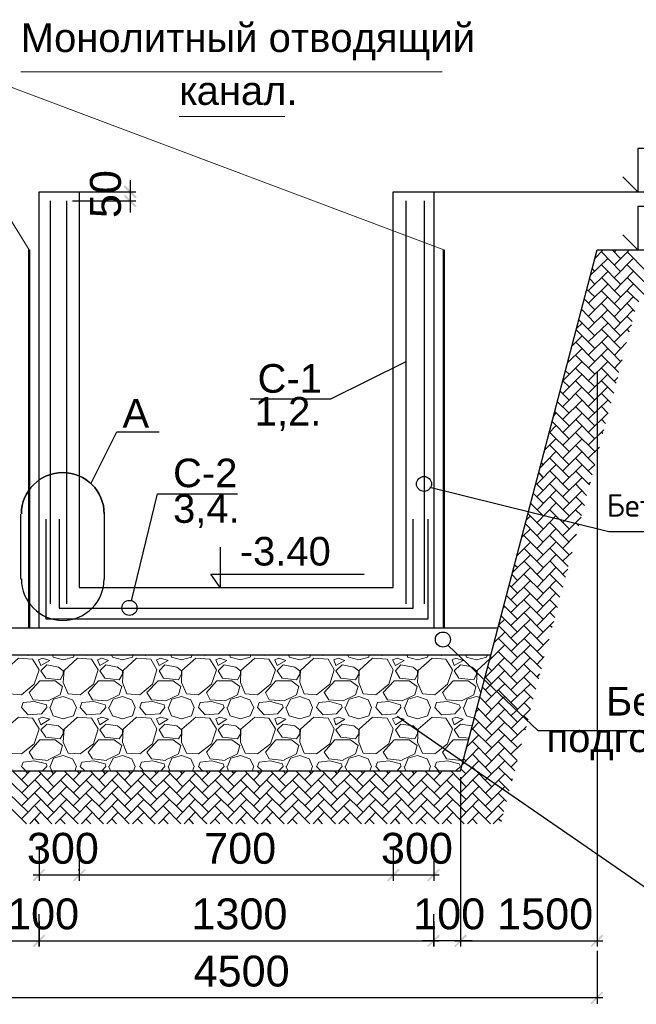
# Model space of a CAD drawing. Header units: millimetres. Extents: x -2765404 to 11272, y -239948 to 1313256.
# Tile 63 of 85: x -113287 to -107982, y -73864 to -65392. Entities that reach past the tile are written whole.
import ezdxf

# ---------------------------------------------------------------- set-up
doc = ezdxf.new("R2010")
doc.units = ezdxf.units.MM
doc.layers.add('PDF _.', color=7, linetype='Continuous', true_color=0x259400)
for name, color, linetype in [('PDF _0', 7, 'Continuous'), ('PDF _PDF _0', 7, 'Continuous'), ('PDF _SHTAMP', 7, 'Continuous'), ('PDF _все', 7, 'Continuous'), ('PDF _Текст', 7, 'Continuous'), ('PDF _Элемент модели - Зона_Ном_пера__41', 7, 'Continuous')]:
    doc.layers.add(name, color=color, linetype=linetype)
doc.styles.add('PDF Arial', font='arial.ttf')
doc.styles.add('PDF ISOCPEUR', font='isocpeur.ttf')

msp = doc.modelspace()

# ---------------------------------------------------------------- linework, layer by layer
at = {"layer": 'PDF _.', "color": 7, "lineweight": 18}
for points in [[(-113415.9, -70990.8), (-113420.7, -71096), (-113377.7, -71191.6), (-113272.5, -71201.1), (-113162.5, -71110.3), (-113119.5, -70986), (-113176.9, -70895.2), (-113296.4, -70885.6)], [(-113090.8, -70885.6), (-113124.3, -70899.9), (-113105.2, -70947.8), (-113028.7, -70904.7)], [(-112904.4, -70990.8), (-112913.9, -71096), (-112870.9, -71191.6), (-112765.7, -71201.1), (-112651, -71110.3), (-112612.7, -70986), (-112670.1, -70895.2), (-112789.6, -70885.6)], [(-112579.3, -70885.6), (-112617.5, -70899.9), (-112598.4, -70947.8), (-112521.9, -70904.7)], [(-112397.6, -70990.8), (-112402.4, -71096), (-112364.1, -71191.6), (-112254.2, -71201.1), (-112144.2, -71110.3), (-112106, -70986), (-112158.6, -70895.2), (-112282.9, -70885.6)], [(-112072.5, -70885.6), (-112110.7, -70899.9), (-112086.8, -70947.8), (-112010.3, -70904.7)], [(-111890.8, -70990.8), (-111895.6, -71096), (-111852.6, -71191.6), (-111747.4, -71201.1), (-111637.4, -71110.3), (-111594.4, -70986), (-111651.8, -70895.2), (-111771.3, -70885.6)], [(-111565.7, -70885.6), (-111599.2, -70899.9), (-111580.1, -70947.8), (-111503.6, -70904.7)], [(-111384.1, -70990.8), (-111388.8, -71096), (-111345.8, -71191.6), (-111240.6, -71201.1), (-111130.7, -71110.3), (-111087.6, -70986), (-111145, -70895.2), (-111264.5, -70885.6)], [(-111059, -70885.6), (-111092.4, -70899.9), (-111073.3, -70947.8), (-110996.8, -70904.7)], [(-110872.5, -70990.8), (-110877.3, -71096), (-110839, -71191.6), (-110733.9, -71201.1), (-110619.1, -71110.3), (-110580.9, -70986), (-110633.5, -70895.2), (-110757.8, -70885.6)], [(-110547.4, -70885.6), (-110585.6, -70899.9), (-110566.5, -70947.8), (-110490, -70904.7)], [(-110365.7, -70990.8), (-110370.5, -71096), (-110332.3, -71191.6), (-110222.3, -71201.1), (-110112.3, -71110.3), (-110074.1, -70986), (-110126.7, -70895.2), (-110251, -70885.6)], [(-110040.6, -70885.6), (-110078.9, -70899.9), (-110055, -70947.8), (-109978.5, -70904.7)], [(-109859, -70990.8), (-109863.7, -71096), (-109820.7, -71191.6), (-109715.5, -71201.1), (-109605.6, -71110.3), (-109562.5, -70986), (-109619.9, -70895.2), (-109739.4, -70885.6)], [(-109533.9, -70885.6), (-109567.3, -70899.9), (-109548.2, -70947.8), (-109471.7, -70904.7)], [(-112913.9, -70995.6), (-112952.2, -70962.1), (-113052.6, -70943), (-113105.2, -70995.6), (-113062.1, -71057.7), (-112937.8, -71072.1), (-112913.9, -71024.3)], [(-112402.4, -70995.6), (-112445.4, -70962.1), (-112545.8, -70943), (-112598.4, -70995.6), (-112555.4, -71057.7), (-112431.1, -71072.1), (-112402.4, -71024.3)], [(-111895.6, -70995.6), (-111933.9, -70962.1), (-112039, -70943), (-112086.8, -70995.6), (-112048.6, -71057.7), (-111919.5, -71072.1), (-111895.6, -71024.3)], [(-111388.8, -70995.6), (-111427.1, -70962.1), (-111527.5, -70943), (-111580.1, -70995.6), (-111541.8, -71057.7), (-111412.7, -71072.1), (-111388.8, -71024.3)], [(-110877.3, -70995.6), (-110920.3, -70962.1), (-111020.7, -70943), (-111073.3, -70995.6), (-111030.3, -71057.7), (-110906, -71072.1), (-110877.3, -71024.3)], [(-110370.5, -70995.6), (-110413.5, -70962.1), (-110513.9, -70943), (-110566.5, -70995.6), (-110523.5, -71057.7), (-110399.2, -71072.1), (-110370.5, -71024.3)], [(-109863.7, -70995.6), (-109902, -70962.1), (-110007.2, -70943), (-110055, -70995.6), (-110016.7, -71057.7), (-109887.6, -71072.1), (-109863.7, -71024.3)], [(-109357, -70995.6), (-109395.2, -70962.1), (-109409.6, -70957.3), (-109495.6, -70943), (-109548.2, -70995.6), (-109510, -71057.7), (-109380.9, -71072.1), (-109357, -71024.3), (-109357, -71009.9)], [(-113172.1, -71244.2), (-113205.6, -71182), (-113114.7, -71081.6), (-112980.9, -71081.6), (-112918.7, -71129.4), (-112937.8, -71201.1), (-113043, -71253.7)], [(-112660.5, -71244.2), (-112698.8, -71182), (-112608, -71081.6), (-112474.1, -71081.6), (-112407.2, -71129.4), (-112431.1, -71201.1), (-112536.2, -71253.7)], [(-112153.8, -71244.2), (-112192, -71182), (-112096.4, -71081.6), (-111967.3, -71081.6), (-111900.4, -71129.4), (-111919.5, -71201.1), (-112029.5, -71253.7)], [(-111647, -71244.2), (-111680.5, -71182), (-111589.6, -71081.6), (-111460.5, -71081.6), (-111393.6, -71129.4), (-111412.7, -71201.1), (-111517.9, -71253.7)], [(-111140.2, -71244.2), (-111173.7, -71182), (-111082.9, -71081.6), (-110949, -71081.6), (-110886.8, -71129.4), (-110906, -71201.1), (-111011.1, -71253.7)], [(-110628.7, -71244.2), (-110666.9, -71182), (-110576.1, -71081.6), (-110442.2, -71081.6), (-110375.3, -71129.4), (-110399.2, -71201.1), (-110504.4, -71253.7)], [(-110121.9, -71244.2), (-110160.1, -71182), (-110064.5, -71081.6), (-109935.4, -71081.6), (-109868.5, -71129.4), (-109887.6, -71201.1), (-109997.6, -71253.7)], [(-109615.1, -71244.2), (-109648.6, -71182), (-109557.8, -71081.6), (-109428.7, -71081.6), (-109361.7, -71129.4), (-109380.9, -71201.1), (-109486, -71253.7)], [(-113258.2, -71268.1), (-113162.5, -71258.5), (-113057.4, -71287.2), (-113052.6, -71311.1), (-113100.4, -71363.7), (-113215.1, -71373.3), (-113272.5, -71311.1)], [(-112751.4, -71268.1), (-112651, -71258.5), (-112550.6, -71287.2), (-112545.8, -71311.1), (-112593.6, -71363.7), (-112708.4, -71373.3), (-112765.7, -71311.1)], [(-112239.8, -71268.1), (-112144.2, -71258.5), (-112043.8, -71287.2), (-112039, -71311.1), (-112082.1, -71363.7), (-112201.6, -71373.3), (-112254.2, -71311.1)], [(-111733.1, -71268.1), (-111637.4, -71258.5), (-111537, -71287.2), (-111527.5, -71311.1), (-111575.3, -71363.7), (-111690, -71373.3), (-111747.4, -71311.1)], [(-111226.3, -71268.1), (-111130.7, -71258.5), (-111025.5, -71287.2), (-111020.7, -71311.1), (-111068.5, -71363.7), (-111183.3, -71373.3), (-111240.6, -71311.1)], [(-110714.7, -71268.1), (-110619.1, -71258.5), (-110518.7, -71287.2), (-110513.9, -71311.1), (-110561.7, -71363.7), (-110676.5, -71373.3), (-110733.9, -71311.1)], [(-110208, -71268.1), (-110112.3, -71258.5), (-110011.9, -71287.2), (-110007.2, -71311.1), (-110050.2, -71363.7), (-110169.7, -71373.3), (-110222.3, -71311.1)], [(-109701.2, -71268.1), (-109605.6, -71258.5), (-109505.2, -71287.2), (-109495.6, -71311.1), (-109543.4, -71363.7), (-109658.2, -71373.3), (-109715.5, -71311.1)], [(-113090.8, -71392.4), (-113124.3, -71406.7), (-113105.2, -71459.3), (-113028.7, -71411.5)], [(-112904.4, -71497.6), (-112913.9, -71607.5), (-112870.9, -71703.1), (-112765.7, -71707.9), (-112651, -71621.9), (-112612.7, -71492.8), (-112670.1, -71401.9), (-112789.6, -71392.4)], [(-112579.3, -71392.4), (-112617.5, -71406.7), (-112598.4, -71459.3), (-112521.9, -71411.5)], [(-112397.6, -71497.6), (-112402.4, -71607.5), (-112364.1, -71703.1), (-112254.2, -71707.9), (-112144.2, -71621.9), (-112106, -71492.8), (-112158.6, -71401.9), (-112282.9, -71392.4)], [(-112072.5, -71392.4), (-112110.7, -71406.7), (-112086.8, -71459.3), (-112010.3, -71411.5)], [(-111890.8, -71497.6), (-111895.6, -71607.5), (-111852.6, -71703.1), (-111747.4, -71707.9), (-111637.4, -71621.9), (-111594.4, -71492.8), (-111651.8, -71401.9), (-111771.3, -71392.4)], [(-111565.7, -71392.4), (-111599.2, -71406.7), (-111580.1, -71459.3), (-111503.6, -71411.5)], [(-111384.1, -71497.6), (-111388.8, -71607.5), (-111345.8, -71703.1), (-111240.6, -71707.9), (-111130.7, -71621.9), (-111087.6, -71492.8), (-111145, -71401.9), (-111264.5, -71392.4)], [(-111059, -71392.4), (-111092.4, -71406.7), (-111073.3, -71459.3), (-110996.8, -71411.5)], [(-110872.5, -71497.6), (-110877.3, -71607.5), (-110839, -71703.1), (-110733.9, -71707.9), (-110619.1, -71621.9), (-110580.9, -71492.8), (-110633.5, -71401.9), (-110757.8, -71392.4)], [(-110547.4, -71392.4), (-110585.6, -71406.7), (-110566.5, -71459.3), (-110490, -71411.5)], [(-110365.7, -71497.6), (-110370.5, -71607.5), (-110332.3, -71703.1), (-110222.3, -71707.9), (-110112.3, -71621.9), (-110074.1, -71492.8), (-110126.7, -71401.9), (-110251, -71392.4)], [(-110040.6, -71392.4), (-110078.9, -71406.7), (-110055, -71459.3), (-109978.5, -71411.5)], [(-109859, -71497.6), (-109863.7, -71607.5), (-109820.7, -71703.1), (-109715.5, -71707.9), (-109605.6, -71621.9), (-109562.5, -71492.8), (-109619.9, -71401.9), (-109739.4, -71392.4)], [(-109533.9, -71392.4), (-109567.3, -71406.7), (-109548.2, -71459.3), (-109471.7, -71411.5)], [(-112913.9, -71502.3), (-112952.2, -71468.9), (-113052.6, -71454.5), (-113105.2, -71502.3), (-113062.1, -71564.5), (-112937.8, -71578.8), (-112913.9, -71535.8)], [(-112402.4, -71502.3), (-112445.4, -71468.9), (-112545.8, -71454.5), (-112598.4, -71502.3), (-112555.4, -71564.5), (-112431.1, -71578.8), (-112402.4, -71535.8)], [(-111895.6, -71502.3), (-111933.9, -71468.9), (-112039, -71454.5), (-112086.8, -71502.3), (-112048.6, -71564.5), (-111919.5, -71578.8), (-111895.6, -71535.8)], [(-111388.8, -71502.3), (-111427.1, -71468.9), (-111527.5, -71454.5), (-111580.1, -71502.3), (-111541.8, -71564.5), (-111412.7, -71578.8), (-111388.8, -71535.8)], [(-110877.3, -71502.3), (-110920.3, -71468.9), (-111020.7, -71454.5), (-111073.3, -71502.3), (-111030.3, -71564.5), (-110906, -71578.8), (-110877.3, -71535.8)], [(-110370.5, -71502.3), (-110413.5, -71468.9), (-110513.9, -71454.5), (-110566.5, -71502.3), (-110523.5, -71564.5), (-110399.2, -71578.8), (-110370.5, -71535.8)], [(-109863.7, -71502.3), (-109902, -71468.9), (-110007.2, -71454.5), (-110055, -71502.3), (-110016.7, -71564.5), (-109887.6, -71578.8), (-109863.7, -71535.8)]]:
    msp.add_lwpolyline(points, close=True, dxfattribs=at)
for points in [[(-113153, -70856.9), (-113215.1, -70861.7), (-113219.9, -70856.9)], [(-113004.8, -70856.9), (-113000, -70876), (-112913.9, -70899.9), (-112823.1, -70876), (-112818.3, -70856.9)], [(-112646.2, -70856.9), (-112708.4, -70861.7), (-112713.1, -70856.9)], [(-112498, -70856.9), (-112488.4, -70876), (-112402.4, -70899.9), (-112316.3, -70876), (-112311.5, -70856.9)], [(-112134.7, -70856.9), (-112201.6, -70861.7), (-112206.4, -70856.9)], [(-111986.4, -70856.9), (-111981.7, -70876), (-111895.6, -70899.9), (-111809.6, -70876), (-111804.8, -70856.9)], [(-111627.9, -70856.9), (-111690, -70861.7), (-111699.6, -70856.9)], [(-111479.7, -70856.9), (-111474.9, -70876), (-111388.8, -70899.9), (-111302.8, -70876), (-111298, -70856.9)], [(-111121.1, -70856.9), (-111183.3, -70861.7), (-111188, -70856.9)], [(-110972.9, -70856.9), (-110968.1, -70876), (-110877.3, -70899.9), (-110791.2, -70876), (-110786.4, -70856.9)], [(-110614.3, -70856.9), (-110676.5, -70861.7), (-110681.3, -70856.9)], [(-110466.1, -70856.9), (-110456.6, -70876), (-110370.5, -70899.9), (-110284.5, -70876), (-110279.7, -70856.9)], [(-110102.8, -70856.9), (-110169.7, -70861.7), (-110174.5, -70856.9)], [(-109954.6, -70856.9), (-109949.8, -70876), (-109863.7, -70899.9), (-109777.7, -70876), (-109772.9, -70856.9)], [(-109596, -70856.9), (-109658.2, -70861.7), (-109667.7, -70856.9)], [(-109447.8, -70856.9), (-109443, -70876), (-109357, -70899.9), (-109270.9, -70876), (-109261.3, -70856.9)], [(-109242.2, -70890.4), (-109352.2, -70990.8), (-109352.2, -71014.7), (-109357, -71096), (-109318.7, -71186.8)], [(-113023.9, -71311.1), (-112995.2, -71239.4), (-112913.9, -71215.5), (-112832.7, -71244.2), (-112799.2, -71311.1), (-112823.1, -71382.8), (-112913.9, -71406.7), (-113000, -71382.8), (-113028.7, -71311.1)], [(-112517.1, -71311.1), (-112483.7, -71239.4), (-112402.4, -71215.5), (-112321.1, -71244.2), (-112292.4, -71311.1), (-112316.3, -71382.8), (-112402.4, -71406.7), (-112488.4, -71382.8), (-112521.9, -71311.1)], [(-112005.6, -71311.1), (-111976.9, -71239.4), (-111895.6, -71215.5), (-111814.3, -71244.2), (-111785.6, -71311.1), (-111809.6, -71382.8), (-111895.6, -71406.7), (-111981.7, -71382.8), (-112010.3, -71311.1)], [(-111498.8, -71311.1), (-111470.1, -71239.4), (-111388.8, -71215.5), (-111307.6, -71244.2), (-111274.1, -71311.1), (-111302.8, -71382.8), (-111388.8, -71406.7), (-111474.9, -71382.8), (-111503.6, -71311.1)], [(-110992, -71311.1), (-110958.6, -71239.4), (-110877.3, -71215.5), (-110796, -71244.2), (-110767.3, -71311.1), (-110791.2, -71382.8), (-110877.3, -71406.7), (-110968.1, -71382.8), (-110996.8, -71311.1)], [(-110485.2, -71311.1), (-110451.8, -71239.4), (-110370.5, -71215.5), (-110289.2, -71244.2), (-110260.5, -71311.1), (-110284.5, -71382.8), (-110370.5, -71406.7), (-110456.6, -71382.8), (-110490, -71311.1)], [(-109973.7, -71311.1), (-109945, -71239.4), (-109863.7, -71215.5), (-109782.5, -71244.2), (-109753.8, -71311.1), (-109777.7, -71382.8), (-109863.7, -71406.7), (-109949.8, -71382.8), (-109978.5, -71311.1)], [(-109466.9, -71311.1), (-109438.2, -71239.4), (-109357, -71215.5), (-109328.3, -71225)], [(-109471.7, -71311.1), (-109443, -71382.8), (-109376.1, -71401.9)], [(-113415.9, -71617.1), (-113377.7, -71703.1), (-113272.5, -71707.9), (-113162.5, -71621.9), (-113119.5, -71492.8), (-113176.9, -71401.9), (-113296.4, -71392.4), (-113415.9, -71497.6), (-113420.7, -71598)], [(-109395.2, -71468.9), (-109495.6, -71454.5), (-109548.2, -71502.3), (-109510, -71564.5), (-109419.1, -71574.1)], [(-109395.2, -71468.9), (-109395.2, -71468.9)], [(-113043, -71765.3), (-113172.1, -71750.9), (-113205.6, -71693.6), (-113114.7, -71588.4), (-112980.9, -71588.4), (-112918.7, -71636.2), (-112937.8, -71707.9), (-113043, -71760.5)], [(-112536.2, -71765.3), (-112660.5, -71750.9), (-112698.8, -71693.6), (-112608, -71588.4), (-112474.1, -71588.4), (-112407.2, -71636.2), (-112431.1, -71707.9), (-112536.2, -71760.5)], [(-112029.5, -71765.3), (-112153.8, -71750.9), (-112192, -71693.6), (-112096.4, -71588.4), (-111967.3, -71588.4), (-111900.4, -71636.2), (-111919.5, -71707.9), (-112029.5, -71760.5)], [(-111517.9, -71765.3), (-111647, -71750.9), (-111680.5, -71693.6), (-111589.6, -71588.4), (-111460.5, -71588.4), (-111393.6, -71636.2), (-111412.7, -71707.9), (-111517.9, -71760.5)], [(-111011.1, -71765.3), (-111140.2, -71750.9), (-111173.7, -71693.6), (-111082.9, -71588.4), (-110949, -71588.4), (-110886.8, -71636.2), (-110906, -71707.9), (-111011.1, -71760.5)], [(-110504.4, -71765.3), (-110628.7, -71750.9), (-110666.9, -71693.6), (-110576.1, -71588.4), (-110442.2, -71588.4), (-110375.3, -71636.2), (-110399.2, -71707.9), (-110504.4, -71760.5)], [(-109997.6, -71765.3), (-110121.9, -71750.9), (-110160.1, -71693.6), (-110064.5, -71588.4), (-109935.4, -71588.4), (-109868.5, -71636.2), (-109887.6, -71707.9), (-109997.6, -71760.5)], [(-109486, -71765.3), (-109615.1, -71750.9), (-109648.6, -71693.6), (-109557.8, -71588.4), (-109428.7, -71588.4), (-109423.9, -71593.2)], [(-112813.5, -71856.1), (-112799.2, -71817.9), (-112832.7, -71750.9), (-112913.9, -71722.3), (-112995.2, -71746.2), (-113023.9, -71817.9)], [(-112306.8, -71856.1), (-112292.4, -71817.9), (-112321.1, -71750.9), (-112402.4, -71722.3), (-112483.7, -71746.2), (-112517.1, -71817.9)], [(-111800, -71856.1), (-111785.6, -71817.9), (-111814.3, -71750.9), (-111895.6, -71722.3), (-111976.9, -71746.2), (-112005.6, -71817.9)], [(-111288.4, -71856.1), (-111274.1, -71817.9), (-111307.6, -71750.9), (-111388.8, -71722.3), (-111470.1, -71746.2), (-111498.8, -71817.9)], [(-110781.7, -71856.1), (-110767.3, -71817.9), (-110796, -71750.9), (-110877.3, -71722.3), (-110958.6, -71746.2), (-110992, -71817.9)], [(-110274.9, -71856.1), (-110260.5, -71817.9), (-110289.2, -71750.9), (-110370.5, -71722.3), (-110451.8, -71746.2), (-110485.2, -71817.9)], [(-109768.1, -71856.1), (-109753.8, -71817.9), (-109782.5, -71750.9), (-109863.7, -71722.3), (-109945, -71746.2), (-109973.7, -71817.9)], [(-109466.9, -71750.9), (-109486, -71760.5)], [(-113234.3, -71856.1), (-113272.5, -71817.9), (-113258.2, -71779.6), (-113162.5, -71770.1), (-113057.4, -71794), (-113052.6, -71817.9), (-113090.8, -71856.1)], [(-113028.7, -71817.9), (-113009.6, -71856.1)], [(-112727.5, -71856.1), (-112765.7, -71817.9), (-112751.4, -71779.6), (-112651, -71770.1), (-112550.6, -71794), (-112545.8, -71817.9), (-112579.3, -71856.1)], [(-112521.9, -71817.9), (-112502.8, -71856.1)], [(-112220.7, -71856.1), (-112254.2, -71817.9), (-112239.8, -71779.6), (-112144.2, -71770.1), (-112043.8, -71794), (-112039, -71817.9), (-112072.5, -71856.1)], [(-112010.3, -71817.9), (-111996, -71856.1)], [(-111713.9, -71856.1), (-111747.4, -71817.9), (-111733.1, -71779.6), (-111637.4, -71770.1), (-111537, -71794), (-111527.5, -71817.9), (-111565.7, -71856.1)], [(-111503.6, -71817.9), (-111489.2, -71856.1)], [(-111202.4, -71856.1), (-111240.6, -71817.9), (-111226.3, -71779.6), (-111130.7, -71770.1), (-111025.5, -71794), (-111020.7, -71817.9), (-111059, -71856.1)], [(-110996.8, -71817.9), (-110977.7, -71856.1)], [(-110695.6, -71856.1), (-110733.9, -71817.9), (-110714.7, -71779.6), (-110619.1, -71770.1), (-110518.7, -71794), (-110513.9, -71817.9), (-110547.4, -71856.1)], [(-110490, -71817.9), (-110470.9, -71856.1)], [(-110188.8, -71856.1), (-110222.3, -71817.9), (-110208, -71779.6), (-110112.3, -71770.1), (-110011.9, -71794), (-110007.2, -71817.9), (-110040.6, -71856.1)], [(-109978.5, -71817.9), (-109964.1, -71856.1)], [(-109682.1, -71856.1), (-109715.5, -71817.9), (-109701.2, -71779.6), (-109605.6, -71770.1), (-109505.2, -71794), (-109495.6, -71817.9), (-109533.9, -71856.1)]]:
    msp.add_lwpolyline(points, dxfattribs=at)
at = {"layer": 'PDF _0', "lineweight": 30}
for points in [[(-113119.5, -70627.4), (-113119.5, -66874.5), (-112775.3, -66874.5), (-112775.3, -70278.4), (-110074.1, -70278.4), (-110074.1, -66874.5), (-109725.1, -66874.5), (-109725.1, -70627.4)], [(-109170.5, -70627.4), (-113674.1, -70627.4)], [(-113611.9, -70856.9), (-109232.7, -70856.9)]]:
    msp.add_lwpolyline(points, dxfattribs=at)
at = {"layer": 'PDF _0', "color": 84, "lineweight": 30, "true_color": 0x259400}
for points in [[(-113023.9, -66950.9), (-113023.9, -70417.1)], [(-112885.2, -66950.9), (-112885.2, -70417.1)], [(-109964.1, -66950.9), (-109964.1, -70417.1)], [(-109806.4, -66950.9), (-109806.4, -70417.1)]]:
    msp.add_lwpolyline(points, dxfattribs=at)
at = {"layer": 'PDF _0', "color": 84, "lineweight": 25, "true_color": 0x259400}
msp.add_lwpolyline([(-109964.1, -68337.4), (-110614.3, -68657.7), (-111302.8, -68657.7)], dxfattribs=at)
at = {"layer": 'PDF _0', "lineweight": 25}
for points in [[(-112674.9, -69384.4), (-112450.2, -68939.8), (-112086.8, -68939.8)], [(-111560.9, -69929.4), (-111560.9, -70278.4), (-111642.2, -70163.7), (-110322.7, -70163.7)], [(-113119.5, -70627.4), (-113119.5, -70512.7)], [(-113119.5, -72525.4), (-113119.5, -72802.7)], [(-112775.3, -72520.7), (-112775.3, -72802.7)], [(-110074.1, -72535), (-110074.1, -72802.7)], [(-109725.1, -72530.2), (-109725.1, -72802.7)], [(-113172.1, -72750.1), (-112722.7, -72750.1)], [(-112823.1, -72750.1), (-110021.5, -72750.1)], [(-112775.3, -72716.7), (-112775.3, -72702.3)], [(-110121.9, -72750.1), (-109677.3, -72750.1)], [(-113119.5, -73151.7), (-113119.5, -73366.9), (-113119.5, -73089.6)], [(-109725.1, -73151.7), (-109725.1, -73366.9), (-109725.1, -73089.6)], [(-109495.6, -73084.8), (-109495.6, -73366.9)], [(-113401.6, -73319.1), (-113071.7, -73319.1)], [(-113172.1, -73319.1), (-109677.3, -73319.1)], [(-109395.2, -73319.1), (-109495.6, -73319.1), (-109725.1, -73319.1), (-109825.5, -73319.1)], [(-108319.5, -73405.1), (-108319.5, -73859.3)], [(-114577.7, -73806.7), (-108271.7, -73806.7)]]:
    msp.add_lwpolyline(points, dxfattribs=at)
at = {"layer": 'PDF _0', "color": 1, "lineweight": 25}
msp.add_lwpolyline([(-109758.6, -69413.1), (-108219.1, -69795.6), (-106564.9, -69795.6)], dxfattribs=at)
at = {"layer": 'PDF _0', "color": 5, "lineweight": 25}
msp.add_lwpolyline([(-112325.9, -70393.2), (-112101.2, -69470.5), (-111412.7, -69470.5)], dxfattribs=at)
at = {"layer": 'PDF _0', "color": 5, "lineweight": 30}
for points in [[(-113062.1, -69690.4), (-113062.1, -70546.2), (-109772.9, -70546.2), (-109772.9, -69690.4)], [(-112947.4, -69690.4), (-112947.4, -70455.3), (-109902, -70455.3), (-109902, -69690.4)]]:
    msp.add_lwpolyline(points, dxfattribs=at)
at = {"layer": 'PDF _0', "color": 1, "lineweight": 25}
msp.add_circle((-109808.8, -69386.8), 64.5, dxfattribs=at)
at = {"layer": 'PDF _0', "color": 5, "lineweight": 25}
msp.add_circle((-112342.6, -70452.9), 64.5, dxfattribs=at)
at = {"layer": 'PDF _0', "transparency": 33554559}
for points in [[(-112378.5, -66817.1), (-112392.8, -66831.4), (-112278.1, -66917.5)], [(-112392.8, -66831.4), (-112278.1, -66917.5), (-112292.4, -66931.8)], [(-112278.1, -66998.8), (-112392.8, -66907.9), (-112378.5, -66898.4)], [(-112292.4, -67008.3), (-112278.1, -66998.8), (-112392.8, -66907.9)], [(-113076.5, -72697.6), (-113162.5, -72807.5), (-113176.9, -72798)], [(-113066.9, -72707.1), (-113076.5, -72697.6), (-113162.5, -72807.5)], [(-112827.9, -72798), (-112818.3, -72807.5), (-112727.5, -72697.6)], [(-112727.5, -72697.6), (-112818.3, -72807.5), (-112827.9, -72798)], [(-112818.3, -72807.5), (-112727.5, -72697.6), (-112717.9, -72707.1)], [(-112717.9, -72707.1), (-112727.5, -72697.6), (-112818.3, -72807.5)], [(-110031.1, -72697.6), (-110117.1, -72807.5), (-110126.7, -72798)], [(-110126.7, -72798), (-110117.1, -72807.5), (-110031.1, -72697.6)], [(-110016.7, -72707.1), (-110031.1, -72697.6), (-110117.1, -72807.5)], [(-110117.1, -72807.5), (-110031.1, -72697.6), (-110016.7, -72707.1)], [(-109782.5, -72798), (-109772.9, -72807.5), (-109682.1, -72697.6)], [(-109772.9, -72807.5), (-109682.1, -72697.6), (-109672.5, -72707.1)], [(-113076.5, -73261.7), (-113162.5, -73371.7), (-113176.9, -73362.1)], [(-113176.9, -73362.1), (-113162.5, -73371.7), (-113076.5, -73261.7)], [(-113066.9, -73276), (-113076.5, -73261.7), (-113162.5, -73371.7)], [(-113162.5, -73371.7), (-113076.5, -73261.7), (-113066.9, -73276)], [(-109782.5, -73362.1), (-109772.9, -73371.7), (-109682.1, -73261.7)], [(-109782.5, -73362.1), (-109772.9, -73371.7), (-109682.1, -73261.7)], [(-109772.9, -73371.7), (-109682.1, -73261.7), (-109672.5, -73276)], [(-109772.9, -73371.7), (-109682.1, -73261.7), (-109672.5, -73276)], [(-109452.6, -73261.7), (-109538.6, -73371.7), (-109548.2, -73362.1)], [(-109452.6, -73261.7), (-109538.6, -73371.7), (-109548.2, -73362.1)], [(-109438.2, -73276), (-109452.6, -73261.7), (-109538.6, -73371.7)], [(-109438.2, -73276), (-109452.6, -73261.7), (-109538.6, -73371.7)], [(-108376.9, -73362.1), (-108367.3, -73371.7), (-108276.5, -73261.7)], [(-108367.3, -73371.7), (-108276.5, -73261.7), (-108266.9, -73276)], [(-108376.9, -73854.5), (-108367.3, -73864.1), (-108276.5, -73754.1)], [(-108367.3, -73864.1), (-108276.5, -73754.1), (-108266.9, -73763.7)]]:
    msp.add_solid(points, dxfattribs=at)
at = {"layer": 'PDF _PDF _0', "color": 1, "lineweight": 9}
msp.add_lwpolyline([(-113205.6, -67371.7), (-114286, -65626.6), (-109639, -67371.7)], dxfattribs=at)
at = {"layer": 'PDF _PDF _0', "color": 4, "lineweight": 50}
for points in [[(-113205.6, -67371.7), (-113205.6, -70627.4)], [(-109639, -67371.7), (-109639, -70627.4)]]:
    msp.add_lwpolyline(points, dxfattribs=at)
at = {"layer": 'PDF _SHTAMP', "lineweight": 25}
for points in [[(-107071.7, -66501.5), (-107970.5, -66501.5), (-107970.5, -66874.5), (-108099.6, -66745.4)], [(-109873.3, -66874.5), (-107635.8, -66874.5)], [(-107071.7, -66998.8), (-107970.5, -66998.8), (-107970.5, -67371.7), (-108099.6, -67242.6)], [(-108319.5, -67371.7), (-106082.1, -67371.7)]]:
    msp.add_lwpolyline(points, dxfattribs=at)
at = {"layer": 'PDF _SHTAMP', "color": 42, "lineweight": 25, "true_color": 0xdda500}
for points in [[(-108338.6, -67448.2), (-108266.9, -67371.7)], [(-108118.7, -67558.1), (-108281.3, -67390.8)], [(-108118.7, -67448.2), (-108190.4, -67371.7)], [(-108171.3, -67390.8), (-108152.2, -67371.7)], [(-108171.3, -67500.7), (-108042.2, -67371.7)], [(-107894, -67558.1), (-108061.3, -67390.8)], [(-108381.7, -67596.4), (-108228.7, -67448.2)], [(-108338.6, -67448.2), (-108338.6, -67448.2)], [(-108118.7, -67668.1), (-108281.3, -67500.7)], [(-108171.3, -67610.7), (-108008.8, -67448.2)], [(-107894, -67668.1), (-108061.3, -67500.7)], [(-108396, -67725.4), (-108228.7, -67558.1)], [(-108338.6, -67558.1), (-108362.5, -67534.2)], [(-108171.3, -67725.4), (-108008.8, -67558.1)], [(-108396, -67835.4), (-108228.7, -67668.1)], [(-108338.6, -67668.1), (-108386.4, -67620.3)], [(-108118.7, -67778), (-108281.3, -67610.7)], [(-108171.3, -67835.4), (-108008.8, -67668.1)], [(-107894, -67778), (-108061.3, -67610.7)], [(-108338.6, -67778), (-108410.3, -67711.1)], [(-108118.7, -67888), (-108281.3, -67725.4)], [(-107960.9, -67821.1), (-108061.3, -67725.4)], [(-108338.6, -67888), (-108429.5, -67797.2)], [(-108396, -67945.4), (-108228.7, -67778)], [(-108118.7, -68002.7), (-108281.3, -67835.4)], [(-108171.3, -67945.4), (-108008.8, -67778)], [(-107994.4, -67902.3), (-108061.3, -67835.4)], [(-108458.2, -67897.6), (-108448.6, -67888)], [(-108338.6, -68002.7), (-108453.4, -67883.2)], [(-108396, -68055.3), (-108228.7, -67888)], [(-108171.3, -68055.3), (-108008.8, -67888)], [(-108496.4, -68050.5), (-108448.6, -68002.7)], [(-108338.6, -68112.7), (-108477.3, -67974.1)], [(-108396, -68165.3), (-108228.7, -68002.7)], [(-108118.7, -68112.7), (-108281.3, -67945.4)], [(-108171.3, -68165.3), (-108023.1, -68017.1)], [(-108018.3, -67988.4), (-108061.3, -67945.4)], [(-108534.7, -68198.8), (-108448.6, -68112.7)], [(-108338.6, -68222.7), (-108501.2, -68060.1)], [(-108396, -68280), (-108228.7, -68112.7)], [(-108118.7, -68222.7), (-108281.3, -68055.3)], [(-108042.2, -68079.2), (-108061.3, -68055.3)], [(-108338.6, -68332.6), (-108506, -68165.3)], [(-108118.7, -68332.6), (-108281.3, -68165.3)], [(-108171.3, -68280), (-108066.1, -68170.1)], [(-108577.7, -68347), (-108448.6, -68222.7)], [(-108338.6, -68442.6), (-108506, -68280)], [(-108396, -68390), (-108228.7, -68222.7)], [(-108133.1, -68428.2), (-108281.3, -68280)], [(-108558.6, -68552.5), (-108615.9, -68499.9), (-108448.6, -68332.6)], [(-108558.6, -68332.6), (-108568.1, -68323.1)], [(-108396, -68499.9), (-108228.7, -68332.6)], [(-108171.3, -68390), (-108104.4, -68318.3)], [(-108615.9, -68609.9), (-108448.6, -68442.6)], [(-108558.6, -68442.6), (-108592, -68413.9)], [(-108338.6, -68552.5), (-108506, -68390)], [(-108396, -68609.9), (-108228.7, -68442.6)], [(-108157, -68519.1), (-108281.3, -68390)], [(-108338.6, -68667.3), (-108506, -68499.9)], [(-108176.1, -68605.1), (-108281.3, -68499.9)], [(-108171.3, -68499.9), (-108142.6, -68471.3)], [(-108558.6, -68667.3), (-108639.8, -68586)], [(-108615.9, -68719.9), (-108448.6, -68552.5)], [(-108338.6, -68777.2), (-108506, -68609.9)], [(-108396, -68719.9), (-108228.7, -68552.5)], [(-108200, -68691.2), (-108281.3, -68609.9)], [(-108558.6, -68777.2), (-108663.7, -68676.8)], [(-108615.9, -68829.8), (-108448.6, -68667.3)], [(-108396, -68829.8), (-108228.7, -68667.3)], [(-108692.4, -68801.1), (-108673.3, -68777.2)], [(-108558.6, -68887.2), (-108682.9, -68762.9)], [(-108615.9, -68944.6), (-108448.6, -68777.2)], [(-108338.6, -68887.2), (-108506, -68719.9)], [(-108396, -68944.6), (-108228.7, -68777.2)], [(-108223.9, -68782), (-108281.3, -68719.9)], [(-108558.6, -68997.2), (-108706.8, -68849)], [(-108338.6, -68997.2), (-108506, -68829.8)], [(-108247.8, -68868.1), (-108281.3, -68829.8)], [(-108735.4, -68949.4), (-108673.3, -68887.2)], [(-108558.6, -69107.1), (-108725.9, -68944.6)], [(-108615.9, -69054.5), (-108448.6, -68887.2)], [(-108338.6, -69107.1), (-108506, -68944.6)], [(-108396, -69054.5), (-108262.1, -68920.7)], [(-108271.7, -68954.1), (-108281.3, -68944.6)], [(-108773.7, -69097.6), (-108673.3, -68997.2)], [(-108615.9, -69164.5), (-108448.6, -68997.2)], [(-108811.9, -69250.5), (-108673.3, -69107.1)], [(-108558.6, -69221.9), (-108725.9, -69054.5)], [(-108615.9, -69274.5), (-108448.6, -69107.1)], [(-108396, -69274.5), (-108338.6, -69221.9), (-108506, -69054.5)], [(-108396, -69164.5), (-108300.4, -69068.9)], [(-108783.3, -69221.9), (-108797.6, -69202.7)], [(-108558.6, -69331.8), (-108725.9, -69164.5)], [(-108362.5, -69307.9), (-108506, -69164.5)], [(-108835.8, -69384.4), (-108673.3, -69221.9)], [(-108783.3, -69331.8), (-108821.5, -69288.8)], [(-108558.6, -69441.8), (-108725.9, -69274.5)], [(-108615.9, -69384.4), (-108448.6, -69221.9)], [(-108386.4, -69394), (-108506, -69274.5)], [(-108783.3, -69441.8), (-108845.4, -69379.6)], [(-108835.8, -69494.4), (-108673.3, -69331.8)], [(-108558.6, -69551.7), (-108725.9, -69384.4)], [(-108615.9, -69494.4), (-108448.6, -69331.8)], [(-108410.3, -69484.8), (-108506, -69384.4)], [(-108396, -69384.4), (-108376.9, -69370.1)], [(-108783.3, -69551.7), (-108869.3, -69465.7)], [(-108835.8, -69609.1), (-108673.3, -69441.8)], [(-108615.9, -69609.1), (-108448.6, -69441.8)], [(-108783.3, -69661.7), (-108893.2, -69551.7)], [(-108835.8, -69719.1), (-108673.3, -69551.7)], [(-108558.6, -69661.7), (-108725.9, -69494.4)], [(-108615.9, -69719.1), (-108448.6, -69551.7)], [(-108429.5, -69570.9), (-108506, -69494.4)], [(-108558.6, -69771.7), (-108725.9, -69609.1)], [(-108453.4, -69656.9), (-108506, -69609.1)], [(-108931.5, -69699.9), (-108893.2, -69661.7)], [(-108783.3, -69771.7), (-108912.3, -69642.6)], [(-108835.8, -69829), (-108673.3, -69661.7)], [(-108558.6, -69886.4), (-108725.9, -69719.1)], [(-108615.9, -69829), (-108458.2, -69671.3)], [(-108477.3, -69747.8), (-108506, -69719.1)], [(-108969.7, -69848.2), (-108893.2, -69771.7)], [(-108783.3, -69886.4), (-108936.2, -69728.6)], [(-108835.8, -69939), (-108673.3, -69771.7)], [(-109008, -70001.1), (-108893.2, -69886.4)], [(-108783.3, -69996.4), (-108950.6, -69829)], [(-108835.8, -70049), (-108673.3, -69886.4)], [(-108558.6, -69996.4), (-108725.9, -69829)], [(-108615.9, -69939), (-108496.4, -69819.5)], [(-108501.2, -69833.8), (-108506, -69829)], [(-108783.3, -70106.3), (-108950.6, -69939)], [(-108568.1, -70096.8), (-108725.9, -69939)], [(-108615.9, -70049), (-108534.7, -69972.5)], [(-109046.2, -70149.4), (-108893.2, -69996.4)], [(-109003.2, -69996.4), (-109008, -69991.6)], [(-108783.3, -70216.3), (-108950.6, -70049)], [(-108835.8, -70163.7), (-108673.3, -69996.4)], [(-108592, -70187.6), (-108725.9, -70049)], [(-109060.5, -70273.7), (-108893.2, -70106.3)], [(-109003.2, -70106.3), (-109031.9, -70082.4)], [(-108835.8, -70273.7), (-108673.3, -70106.3)], [(-108615.9, -70163.7), (-108572.9, -70120.7)], [(-109060.5, -70383.6), (-108893.2, -70216.3)], [(-109003.2, -70216.3), (-109051, -70168.5)], [(-108783.3, -70326.2), (-108950.6, -70163.7)], [(-108835.8, -70383.6), (-108673.3, -70216.3)], [(-108725.9, -70163.7), (-108615.9, -70273.7), (-108615.9, -70268.9)], [(-109003.2, -70326.2), (-109074.9, -70254.5)], [(-108783.3, -70441), (-108950.6, -70273.7)], [(-108639.8, -70359.7), (-108725.9, -70273.7)], [(-109003.2, -70441), (-109098.8, -70345.4)], [(-109060.5, -70493.6), (-108893.2, -70326.2)], [(-108783.3, -70550.9), (-108950.6, -70383.6)], [(-108835.8, -70493.6), (-108673.3, -70326.2)], [(-108659, -70450.5), (-108725.9, -70383.6)], [(-109127.5, -70450.5), (-109113.1, -70441)], [(-109003.2, -70550.9), (-109122.7, -70431.4)], [(-109060.5, -70603.5), (-108893.2, -70441)], [(-108835.8, -70603.5), (-108673.3, -70441)], [(-109165.7, -70598.8), (-109113.1, -70550.9)], [(-109003.2, -70660.9), (-109146.6, -70517.5)], [(-109060.5, -70713.5), (-108893.2, -70550.9)], [(-108783.3, -70660.9), (-108950.6, -70493.6)], [(-108835.8, -70713.5), (-108692.4, -70570.1)], [(-108682.9, -70536.6), (-108725.9, -70493.6)], [(-109003.2, -70770.9), (-109165.7, -70608.3)], [(-108783.3, -70770.9), (-108950.6, -70603.5)], [(-108706.8, -70622.7), (-108725.9, -70603.5)], [(-109204, -70751.7), (-109113.1, -70660.9)], [(-109003.2, -70880.8), (-109170.5, -70713.5)], [(-109060.5, -70828.2), (-108893.2, -70660.9)], [(-108783.3, -70880.8), (-108950.6, -70713.5)], [(-108835.8, -70828.2), (-108730.7, -70723.1)], [(-109242.2, -70899.9), (-109113.1, -70770.9)], [(-109060.5, -70938.2), (-108893.2, -70770.9)], [(-109227.9, -71105.5), (-109280.5, -71048.2), (-109113.1, -70880.8)], [(-109227.9, -70880.8), (-109237.4, -70871.3)], [(-109003.2, -70990.8), (-109170.5, -70828.2)], [(-109060.5, -71048.2), (-108893.2, -70880.8)], [(-108797.6, -70976.4), (-108950.6, -70828.2)], [(-108835.8, -70938.2), (-108773.7, -70871.3)], [(-109280.5, -71158.1), (-109242.2, -71119.9), (-109113.1, -70990.8)], [(-109227.9, -70990.8), (-109261.3, -70957.3)], [(-109003.2, -71105.5), (-109170.5, -70938.2)], [(-109060.5, -71158.1), (-108893.2, -70990.8)], [(-108821.5, -71062.5), (-108950.6, -70938.2)], [(-109003.2, -71215.5), (-109170.5, -71048.2)], [(-108845.4, -71153.3), (-108950.6, -71048.2)], [(-108835.8, -71048.2), (-108811.9, -71019.5)], [(-109227.9, -71215.5), (-109304.4, -71134.2)], [(-109280.5, -71268.1), (-109184.9, -71172.5), (-109113.1, -71105.5)], [(-109003.2, -71325.4), (-109170.5, -71158.1)], [(-109060.5, -71268.1), (-108893.2, -71105.5)], [(-108869.3, -71239.4), (-108950.6, -71158.1)], [(-109227.9, -71325.4), (-109328.3, -71220.3)], [(-109280.5, -71382.8), (-109127.5, -71225), (-109113.1, -71215.5)], [(-109060.5, -71382.8), (-109012.7, -71335), (-108893.2, -71215.5)], [(-109361.7, -71349.4), (-109337.8, -71325.4)], [(-109227.9, -71435.4), (-109352.2, -71311.1)], [(-109280.5, -71492.8), (-109113.1, -71325.4)], [(-109003.2, -71435.4), (-109170.5, -71268.1)], [(-109060.5, -71492.8), (-108955.4, -71387.6), (-108893.2, -71325.4), (-108950.6, -71268.1)], [(-109227.9, -71545.4), (-109376.1, -71397.2)], [(-109003.2, -71545.4), (-109170.5, -71382.8)], [(-108912.3, -71416.3), (-108950.6, -71382.8)], [(-109400, -71502.3), (-109337.8, -71435.4)], [(-109227.9, -71655.3), (-109390.4, -71492.8)], [(-109280.5, -71602.7), (-109113.1, -71435.4)], [(-109003.2, -71655.3), (-109170.5, -71492.8)], [(-109060.5, -71602.7), (-108926.7, -71473.7)], [(-108936.2, -71502.3), (-108950.6, -71492.8)], [(-109443, -71650.5), (-109337.8, -71545.4)], [(-109280.5, -71712.7), (-109113.1, -71545.4)], [(-109481.3, -71803.5), (-109337.8, -71655.3)], [(-109227.9, -71770.1), (-109390.4, -71602.7)], [(-109280.5, -71822.7), (-109113.1, -71655.3)], [(-109008, -71765.3), (-109170.5, -71602.7)], [(-109060.5, -71712.7), (-108969.7, -71621.9)], [(-109447.8, -71770.1), (-109466.9, -71750.9)], [(-109227.9, -71880), (-109390.4, -71712.7)], [(-109027.1, -71856.1), (-109170.5, -71712.7)], [(-109500.4, -71932.6), (-109337.8, -71770.1)], [(-109447.8, -71880), (-109490.8, -71837)], [(-109227.9, -71990), (-109390.4, -71822.7)], [(-109280.5, -71932.6), (-109113.1, -71770.1)], [(-109051, -71942.2), (-109170.5, -71822.7)], [(-109060.5, -71822.7), (-109008, -71770.1)], [(-113215.1, -71990), (-113349, -71856.1)], [(-113272.5, -71932.6), (-113196, -71856.1)], [(-113272.5, -72047.4), (-113105.2, -71880)], [(-113215.1, -71880), (-113234.3, -71856.1)], [(-112995.2, -71990), (-113124.3, -71856.1)], [(-113047.8, -71932.6), (-112971.3, -71856.1)], [(-113047.8, -72047.4), (-112880.5, -71880)], [(-112995.2, -71880), (-113014.3, -71856.1)], [(-112770.5, -71990), (-112904.4, -71856.1)], [(-112827.9, -71932.6), (-112751.4, -71856.1)], [(-112827.9, -72047.4), (-112660.5, -71880)], [(-112770.5, -71880), (-112794.4, -71856.1)], [(-112550.6, -71990), (-112679.7, -71856.1)], [(-112603.2, -71932.6), (-112526.7, -71856.1)], [(-112603.2, -72047.4), (-112440.6, -71880)], [(-112550.6, -71880), (-112569.7, -71856.1)], [(-112330.7, -71990), (-112459.8, -71856.1)], [(-112383.3, -71932.6), (-112306.8, -71856.1)], [(-112383.3, -72047.4), (-112215.9, -71880)], [(-112330.7, -71880), (-112349.8, -71856.1)], [(-112106, -71990), (-112239.8, -71856.1)], [(-112163.3, -71932.6), (-112086.8, -71856.1)], [(-112163.3, -72047.4), (-111996, -71880)], [(-112106, -71880), (-112129.9, -71856.1)], [(-111886, -71990), (-112015.1, -71856.1)], [(-111938.6, -71932.6), (-111862.1, -71856.1)], [(-111938.6, -72047.4), (-111776.1, -71880)], [(-111886, -71880), (-111905.2, -71856.1)], [(-111661.3, -71990), (-111795.2, -71856.1)], [(-111718.7, -71932.6), (-111642.2, -71856.1)], [(-111718.7, -72047.4), (-111551.4, -71880)], [(-111661.3, -71880), (-111685.2, -71856.1)], [(-111441.4, -71990), (-111575.3, -71856.1)], [(-111498.8, -71932.6), (-111422.3, -71856.1)], [(-111498.8, -72047.4), (-111331.5, -71880)], [(-111441.4, -71880), (-111460.5, -71856.1)], [(-111221.5, -71990), (-111350.6, -71856.1)], [(-111274.1, -71932.6), (-111197.6, -71856.1)], [(-111274.1, -72047.4), (-111111.5, -71880)], [(-111221.5, -71880), (-111240.6, -71856.1)], [(-110996.8, -71990), (-111130.7, -71856.1)], [(-111054.2, -71932.6), (-110977.7, -71856.1)], [(-111054.2, -72047.4), (-110886.8, -71880)], [(-110996.8, -71880), (-111020.7, -71856.1)], [(-110776.9, -71990), (-110910.7, -71856.1)], [(-110834.3, -71932.6), (-110757.8, -71856.1)], [(-110834.3, -72047.4), (-110666.9, -71880)], [(-110776.9, -71880), (-110796, -71856.1)], [(-110557, -71990), (-110686, -71856.1)], [(-110609.6, -71932.6), (-110533.1, -71856.1)], [(-110609.6, -72047.4), (-110442.2, -71880)], [(-110557, -71880), (-110576.1, -71856.1)], [(-110332.3, -71990), (-110466.1, -71856.1)], [(-110389.6, -71932.6), (-110313.1, -71856.1)], [(-110389.6, -72047.4), (-110222.3, -71880)], [(-110332.3, -71880), (-110356.2, -71856.1)], [(-110112.3, -71990), (-110246.2, -71856.1)], [(-110169.7, -71932.6), (-110093.2, -71856.1)], [(-110169.7, -72047.4), (-110002.4, -71880)], [(-110112.3, -71880), (-110131.5, -71856.1)], [(-109892.4, -71990), (-110021.5, -71856.1)], [(-109945, -71932.6), (-109868.5, -71856.1)], [(-109945, -72047.4), (-109777.7, -71880)], [(-109892.4, -71880), (-109911.5, -71856.1)], [(-109667.7, -71990), (-109801.6, -71856.1)], [(-109725.1, -71932.6), (-109648.6, -71856.1)], [(-109725.1, -72047.4), (-109557.8, -71880)], [(-109667.7, -71880), (-109691.6, -71856.1)], [(-109447.8, -71990), (-109576.9, -71856.1)], [(-109500.4, -72047.4), (-109337.8, -71880)], [(-109280.5, -72047.4), (-109113.1, -71880)], [(-109060.5, -71932.6), (-109046.2, -71923.1)], [(-113215.1, -72099.9), (-113382.5, -71932.6)], [(-113272.5, -72157.3), (-113105.2, -71990)], [(-112995.2, -72099.9), (-113157.8, -71932.6)], [(-113047.8, -72157.3), (-112880.5, -71990)], [(-112770.5, -72099.9), (-112937.8, -71932.6)], [(-112827.9, -72157.3), (-112660.5, -71990)], [(-112550.6, -72099.9), (-112717.9, -71932.6)], [(-112603.2, -72157.3), (-112440.6, -71990)], [(-112330.7, -72099.9), (-112493.2, -71932.6)], [(-112383.3, -72157.3), (-112215.9, -71990)], [(-112106, -72099.9), (-112273.3, -71932.6)], [(-112163.3, -72157.3), (-111996, -71990)], [(-111886, -72099.9), (-112053.4, -71932.6)], [(-111938.6, -72157.3), (-111776.1, -71990)], [(-111661.3, -72099.9), (-111828.7, -71932.6)], [(-111718.7, -72157.3), (-111551.4, -71990)], [(-111441.4, -72099.9), (-111608.8, -71932.6)], [(-111498.8, -72157.3), (-111331.5, -71990)], [(-111221.5, -72099.9), (-111388.8, -71932.6)], [(-111274.1, -72157.3), (-111111.5, -71990)], [(-110996.8, -72099.9), (-111164.1, -71932.6)], [(-111054.2, -72157.3), (-110886.8, -71990)], [(-110776.9, -72099.9), (-110944.2, -71932.6)], [(-110834.3, -72157.3), (-110666.9, -71990)], [(-110557, -72099.9), (-110719.5, -71932.6)], [(-110609.6, -72157.3), (-110442.2, -71990)], [(-110332.3, -72099.9), (-110499.6, -71932.6)], [(-110389.6, -72157.3), (-110222.3, -71990)], [(-110112.3, -72099.9), (-110279.7, -71932.6)], [(-110169.7, -72157.3), (-110002.4, -71990)], [(-109892.4, -72099.9), (-110055, -71932.6)], [(-109945, -72157.3), (-109777.7, -71990)], [(-109667.7, -72099.9), (-109835, -71932.6)], [(-109725.1, -72157.3), (-109557.8, -71990)], [(-109447.8, -72099.9), (-109615.1, -71932.6)], [(-109500.4, -72157.3), (-109337.8, -71990)], [(-109227.9, -72099.9), (-109390.4, -71932.6)], [(-109280.5, -72157.3), (-109113.1, -71990)], [(-109074.9, -72028.2), (-109170.5, -71932.6)], [(-113215.1, -72209.9), (-113382.5, -72047.4)], [(-112995.2, -72209.9), (-113157.8, -72047.4)], [(-112770.5, -72209.9), (-112937.8, -72047.4)], [(-112550.6, -72209.9), (-112717.9, -72047.4)], [(-112330.7, -72209.9), (-112493.2, -72047.4)], [(-112106, -72209.9), (-112273.3, -72047.4)], [(-111886, -72209.9), (-112053.4, -72047.4)], [(-111661.3, -72209.9), (-111828.7, -72047.4)], [(-111441.4, -72209.9), (-111608.8, -72047.4)], [(-111221.5, -72209.9), (-111388.8, -72047.4)], [(-110996.8, -72209.9), (-111164.1, -72047.4)], [(-110776.9, -72209.9), (-110944.2, -72047.4)], [(-110557, -72209.9), (-110719.5, -72047.4)], [(-110332.3, -72209.9), (-110499.6, -72047.4)], [(-110112.3, -72209.9), (-110279.7, -72047.4)], [(-109892.4, -72209.9), (-110055, -72047.4)], [(-109667.7, -72209.9), (-109835, -72047.4)], [(-109447.8, -72209.9), (-109615.1, -72047.4)], [(-109227.9, -72209.9), (-109390.4, -72047.4)], [(-109098.8, -72119.1), (-109170.5, -72047.4)], [(-113229.5, -72310.3), (-113382.5, -72157.3)], [(-113272.5, -72267.3), (-113105.2, -72099.9)], [(-113009.6, -72310.3), (-113157.8, -72157.3)], [(-113047.8, -72267.3), (-112880.5, -72099.9)], [(-112784.9, -72310.3), (-112937.8, -72157.3)], [(-112827.9, -72267.3), (-112660.5, -72099.9)], [(-112564.9, -72310.3), (-112717.9, -72157.3)], [(-112603.2, -72267.3), (-112440.6, -72099.9)], [(-112345, -72310.3), (-112493.2, -72157.3)], [(-112383.3, -72267.3), (-112215.9, -72099.9)], [(-112120.3, -72310.3), (-112273.3, -72157.3)], [(-112163.3, -72267.3), (-111996, -72099.9)], [(-111900.4, -72310.3), (-112053.4, -72157.3)], [(-111938.6, -72267.3), (-111776.1, -72099.9)], [(-111675.7, -72310.3), (-111828.7, -72157.3)], [(-111718.7, -72267.3), (-111551.4, -72099.9)], [(-111455.8, -72310.3), (-111608.8, -72157.3)], [(-111498.8, -72267.3), (-111331.5, -72099.9)], [(-111235.8, -72310.3), (-111388.8, -72157.3)], [(-111274.1, -72267.3), (-111111.5, -72099.9)], [(-111011.1, -72310.3), (-111164.1, -72157.3)], [(-111054.2, -72267.3), (-110886.8, -72099.9)], [(-110791.2, -72310.3), (-110944.2, -72157.3)], [(-110834.3, -72267.3), (-110666.9, -72099.9)], [(-110571.3, -72310.3), (-110719.5, -72157.3)], [(-110609.6, -72267.3), (-110442.2, -72099.9)], [(-110346.6, -72310.3), (-110499.6, -72157.3)], [(-110389.6, -72267.3), (-110222.3, -72099.9)], [(-110126.7, -72310.3), (-110279.7, -72157.3)], [(-110169.7, -72267.3), (-110002.4, -72099.9)], [(-109906.8, -72310.3), (-110055, -72157.3)], [(-109945, -72267.3), (-109777.7, -72099.9)], [(-109682.1, -72310.3), (-109835, -72157.3)], [(-109725.1, -72267.3), (-109557.8, -72099.9)], [(-109462.1, -72310.3), (-109615.1, -72157.3)], [(-109500.4, -72267.3), (-109337.8, -72099.9)], [(-109237.4, -72310.3), (-109390.4, -72157.3)], [(-109280.5, -72267.3), (-109113.1, -72099.9)], [(-109122.7, -72205.1), (-109170.5, -72157.3)], [(-113200.8, -72310.3), (-113105.2, -72209.9)], [(-112980.9, -72310.3), (-112880.5, -72209.9)], [(-112756.2, -72310.3), (-112660.5, -72209.9)], [(-112536.2, -72310.3), (-112440.6, -72209.9)], [(-112316.3, -72310.3), (-112215.9, -72209.9)], [(-112091.6, -72310.3), (-111996, -72209.9)], [(-111871.7, -72310.3), (-111776.1, -72209.9)], [(-111647, -72310.3), (-111551.4, -72209.9)], [(-111427.1, -72310.3), (-111331.5, -72209.9)], [(-111207.2, -72310.3), (-111111.5, -72209.9)], [(-110982.5, -72310.3), (-110886.8, -72209.9)], [(-110762.5, -72310.3), (-110666.9, -72209.9)], [(-110542.6, -72310.3), (-110442.2, -72209.9)], [(-110317.9, -72310.3), (-110222.3, -72209.9)], [(-110098, -72310.3), (-110002.4, -72209.9)], [(-109878.1, -72310.3), (-109777.7, -72209.9)], [(-109653.4, -72310.3), (-109557.8, -72209.9)], [(-109433.5, -72310.3), (-109337.8, -72209.9)], [(-109213.5, -72310.3), (-109127.5, -72224.3)], [(-113119.5, -72310.3), (-113157.8, -72267.3)], [(-112894.8, -72310.3), (-112937.8, -72267.3)], [(-112674.9, -72310.3), (-112717.9, -72267.3)], [(-112455, -72310.3), (-112493.2, -72267.3)], [(-112230.3, -72310.3), (-112273.3, -72267.3)], [(-112010.3, -72310.3), (-112053.4, -72267.3)], [(-111790.4, -72310.3), (-111828.7, -72267.3)], [(-111565.7, -72310.3), (-111608.8, -72267.3)], [(-111345.8, -72310.3), (-111388.8, -72267.3)], [(-111125.9, -72310.3), (-111164.1, -72267.3)], [(-110901.2, -72310.3), (-110944.2, -72267.3)], [(-110681.3, -72310.3), (-110719.5, -72267.3)], [(-110456.6, -72310.3), (-110499.6, -72267.3)], [(-110236.6, -72310.3), (-110279.7, -72267.3)], [(-110016.7, -72310.3), (-110055, -72267.3)], [(-109792, -72310.3), (-109835, -72267.3)], [(-109572.1, -72310.3), (-109615.1, -72267.3)], [(-109352.2, -72310.3), (-109390.4, -72267.3)], [(-109141.8, -72291.2), (-109170.5, -72267.3)]]:
    msp.add_lwpolyline(points, dxfattribs=at)
at = {"layer": 'PDF _все', "lineweight": 25}
for points in [[(-112335.4, -66774.1), (-112335.4, -66874.5), (-112335.4, -66950.9), (-112335.4, -67051.3)], [(-112832.7, -66874.5), (-112287.6, -66874.5)], [(-112832.7, -66950.9), (-112287.6, -66950.9)], [(-116212.7, -67371.7), (-114525.1, -67371.7), (-113353.8, -71856.1), (-109495.6, -71856.1), (-108319.5, -67371.7), (-106082.1, -67371.7)], [(-109495.6, -71856.1), (-108319.5, -67371.7)], [(-108319.5, -68423.5), (-108319.5, -73366.9)], [(-113277.3, -70206.7), (-113277.3, -69647.4)], [(-112560.1, -69647.4), (-112560.1, -70206.7)], [(-106158.6, -71511.9), (-108826.3, -71511.9), (-109600.8, -70775.6)], [(-105149.8, -72917.5), (-107822.3, -72917.5), (-110040.6, -71387.6)], [(-109495.6, -71908.7), (-109495.6, -73366.9)], [(-109543.4, -73319.1), (-108271.7, -73319.1)]]:
    msp.add_lwpolyline(points, dxfattribs=at)
msp.add_lwpolyline([(-112560.1, -69645, 1), (-113272.5, -69645, -1)], format="xyb", close=True, dxfattribs=at)
msp.add_circle((-109646.2, -70725.4), 64.5, dxfattribs=at)
msp.add_arc((-112916.3, -70204.3), 356.2, 180, 360, dxfattribs=at)
at = {"layer": 'PDF _Элемент модели - Зона_Ном_пера__41', "lineweight": 5}
for points in [[(-113277.3, -65841.8), (-109653.4, -65841.8)], [(-111914.7, -66224.3), (-111006.4, -66224.3)]]:
    msp.add_lwpolyline(points, dxfattribs=at)

# ---------------------------------------------------------------- texts
at = {"layer": 'PDF _Текст', "attachment_point": 7, "style": 'PDF Arial'}
for s, insert, char_height in [('Монолитный отводящий', (-113277.3, -65741.6), 245.975), ('канал.', (-111914.7, -66128.8), 245.97), ('А', (-112402.4, -68901.7), 246), ('-3.40', (-111393.6, -70092.2), 245.97), ('Бетонная', (-108243, -71383), 245.97), ('подготовка В7,5', (-108754.6, -71765.5), 245.975), ('300', (-113224.7, -72658.4), 265.77), ('700', (-111699.6, -72658.4), 265.77), ('300', (-110179.3, -72658.4), 265.77), ('1500 100', (-114324.3, -73222.5), 265.77), ('1300', (-111809.6, -73222.5), 265.77), ('100 1500', (-109902, -73222.5), 265.77), ('4500', (-111790.4, -73714.9), 265.77)]:
    msp.add_mtext(s, dxfattribs=dict(at, insert=insert, char_height=char_height))
at = {"layer": 'PDF _Текст', "insert": (-112412.4, -67099.2), "char_height": 265.77, "attachment_point": 7, "rotation": 90, "style": 'PDF Arial'}
msp.add_mtext('50', dxfattribs=at)
at = {"layer": 'PDF _Текст', "color": 84, "true_color": 0x259400, "char_height": 245.97, "attachment_point": 7, "style": 'PDF Arial'}
for s, insert in [('С-1', (-111240.6, -68605.3)), ('1,2.', (-111264.5, -68930.4))]:
    msp.add_mtext(s, dxfattribs=dict(at, insert=insert))
at = {"layer": 'PDF _Текст', "color": 5, "char_height": 245.97, "attachment_point": 7, "style": 'PDF Arial'}
for s, insert in [('С-2', (-111967.3, -69418.1)), ('3,4.', (-111967.3, -69767.1))]:
    msp.add_mtext(s, dxfattribs=dict(at, insert=insert))
at = {"layer": 'PDF _Текст', "color": 1, "insert": (-108238.2, -69667.6), "char_height": 192.808, "attachment_point": 7, "style": 'PDF ISOCPEUR'}
msp.add_mtext('Бетон класса', dxfattribs=at)

doc.saveas('drawing.dxf')
